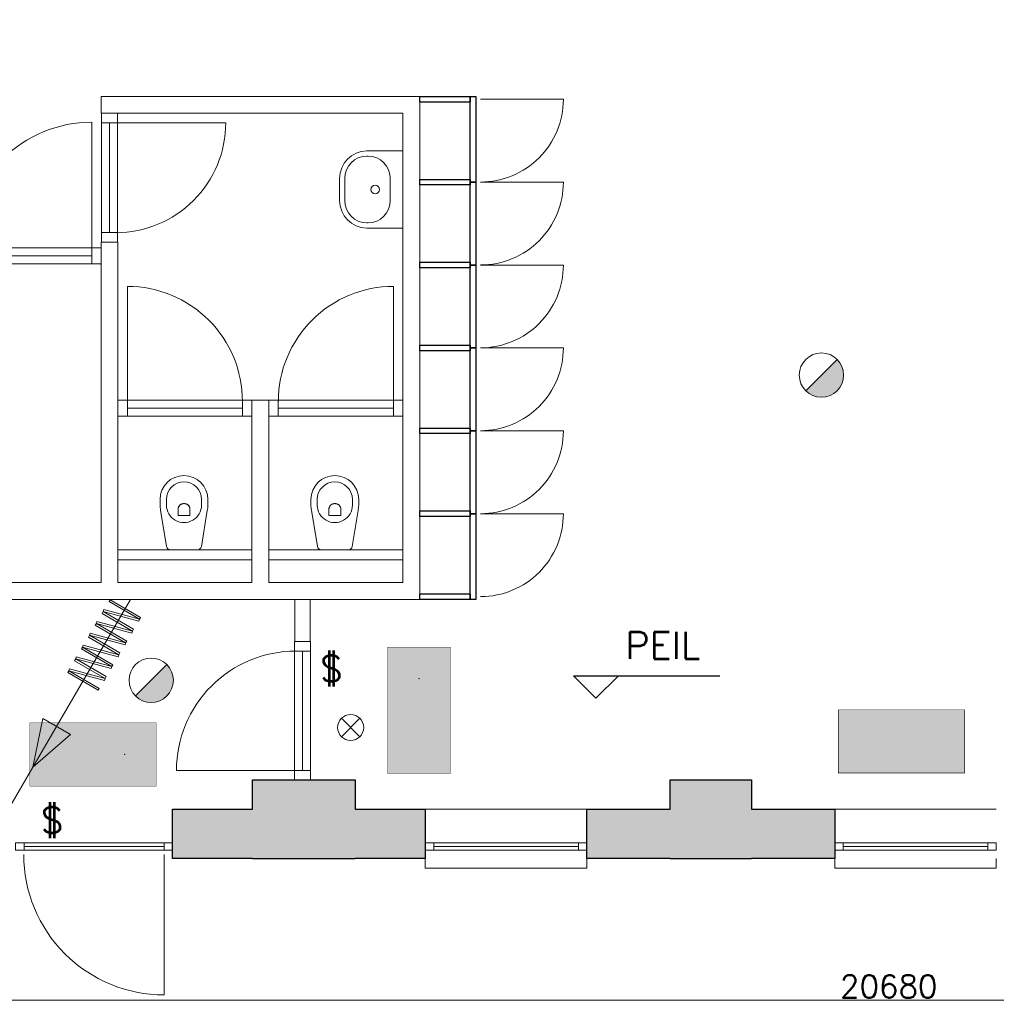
# Model space of a CAD drawing. Header units: millimetres. Extents: x -13022 to 1371524, y -38729 to 632593.
# Tile 32 of 256: x 642585 to 649541, y -37139 to -30126. Entities that reach past the tile are written whole.
import ezdxf

# ---------------------------------------------------------------- set-up
doc = ezdxf.new("R2010")
doc.units = ezdxf.units.MM
doc.header["$LTSCALE"] = 35
doc.set_wipeout_variables(frame=1)
doc.linetypes.add('DASHED', pattern=[200, 100, -100])
for name, color, linetype, lineweight in [('A OPMER', 10, 'Continuous', 50), ('Al65----_beveiliging-inst', 92, 'Continuous', 9), ('B6 TEKST', 7, 'Continuous', 25), ('B95 tekst', 7, 'Continuous', 25), ('brandveiligheid voorzieningen', 10, 'Continuous', 9)]:
    doc.layers.add(name, color=color, linetype=linetype, lineweight=lineweight)
for name, color, linetype in [('LAYER102', 1, 'Continuous'), ('LAYER111', 7, 'Continuous'), ('LAYER22', 7, 'Continuous'), ('LAYER28', 7, 'Continuous'), ('LAYER29', 7, 'Continuous'), ('LAYER30', 7, 'Continuous'), ('LAYER31', 7, 'Continuous'), ('LAYER32', 1, 'Continuous'), ('LAYER74', 7, 'Continuous')]:
    doc.layers.add(name, color=color, linetype=linetype)
doc.styles.add('Algemeen', font='simplex.shx', dxfattribs={"height": 2.5})
doc.styles.add('SIMPLEX', font='SIMPLEX.SHX', dxfattribs={"width": 0.75})
doc.styles.get("Standard").update_dxf_attribs({"font": 'simplex.shx'})
doc.dimstyles.new('~R----C~', dxfattribs={"dimtxt": 162, "dimasz": 180, "dimexe": 0.18, "dimexo": 0.0625, "dimgap": 16.2, "dimtad": 1, "dimdec": 0, "dimzin": 0, "dimdsep": 46, "dimtxsty": 'Standard', "dimcen": 0.09, "dimse1": 1, "dimse2": 1, "dimclrd": 7, "dimadec": 0, "dimazin": 0, "dimtfac": 1, "dimtdec": 4, "dimtmove": 0, "dimatfit": 3, "dimfxl": 1, "dimtolj": 1, "dimtzin": 0, "dimlwd": 13, "dimarcsym": 0})

# ---------------------------------------------------------------- blocks, each defined once
blk = doc.blocks.new('*D174')
at = {"layer": 'Defpoints', "color": 0, "linetype": 'Continuous', "transparency": 16777216}
for p in [(638434.7200916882, -36099.80354650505), (659114.7200916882, -36099.80354650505), (659114.7200916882, -37108.80354650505)]:
    blk.add_point(p, dxfattribs=at)
at = {"layer": 'LAYER102', "color": 7, "linetype": 'Continuous', "lineweight": 13, "transparency": 16777216}
blk.add_line((638614.7200916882, -37108.80354650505), (658934.7200916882, -37108.80354650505), dxfattribs=at)
at = {"layer": 'LAYER102', "color": 7, "linetype": 'Continuous', "transparency": 16777216}
for points in [[(638614.7200916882, -37078.80354650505), (638614.7200916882, -37138.80354650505), (638434.7200916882, -37108.80354650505)], [(658934.7200916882, -37078.80354650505), (658934.7200916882, -37138.80354650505), (659114.7200916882, -37108.80354650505)]]:
    blk.add_solid(points, dxfattribs=at)
at = {"layer": 'LAYER102', "color": 0, "linetype": 'Continuous', "lineweight": 0, "transparency": 16777216, "insert": (648774.7200916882, -37011.60354650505), "char_height": 162, "attachment_point": 5}
blk.add_mtext('\\A1;20680', dxfattribs=at)
blk = doc.blocks.new('Vluchtrichting rechtdoor of naar beneden')
at = {"layer": 'Al65----_beveiliging-inst', "linetype": 'Continuous', "true_color": 0xffffff}
h = blk.add_hatch(color=7, dxfattribs=at)
edge = h.paths.add_edge_path()
edge.add_arc((-2.144871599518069, 5.962014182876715), 0.7575082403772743, 92.12804183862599, 178.1854773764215)
edge.add_arc((-2.162808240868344, 5.987162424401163), 0.7391926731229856, 180.0901010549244, 191.5625830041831)
edge.add_line((-2.887000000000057, 5.838999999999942), (-4.652000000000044, 5.838999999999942))
edge.add_line((-4.652000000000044, 5.838999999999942), (-5.698000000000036, 4.786999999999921))
edge.add_line((-5.698000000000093, 4.787000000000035), (-5.285000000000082, 4.372000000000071))
edge.add_line((-5.285000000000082, 4.371999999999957), (-4.410000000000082, 5.252999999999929))
edge.add_line((-4.410000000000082, 5.252999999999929), (-3.544000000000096, 5.252999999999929))
edge.add_line((-3.544000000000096, 5.252999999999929), (-5.5270000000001, 3.346000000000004))
edge.add_line((-5.527000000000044, 3.346000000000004), (-6.694000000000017, 3.346000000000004))
edge.add_line((-6.69399999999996, 3.346000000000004), (-6.69399999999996, 2.613000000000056))
edge.add_line((-6.69399999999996, 2.613000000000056), (-4.495999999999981, 2.613000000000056))
edge.add_line((-4.496000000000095, 2.613000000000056), (-4.136000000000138, 2.974000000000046))
edge.add_line((-4.136000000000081, 2.973999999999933), (-3.19300000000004, 2.02599999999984))
edge.add_line((-3.192999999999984, 2.025999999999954), (-3.192999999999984, 0.8519999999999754))
edge.add_line((-3.192999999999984, 0.8519999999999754), (-2.463999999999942, 0.8519999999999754))
edge.add_line((-2.463999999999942, 0.8519999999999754), (-2.463999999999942, 2.329999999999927))
edge.add_line((-2.463999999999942, 2.329999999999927), (-3.620999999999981, 3.492999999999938))
edge.add_line((-3.621000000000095, 3.492999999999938), (-3.192000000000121, 3.923000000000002))
edge.add_line((-3.192000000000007, 3.923000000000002), (-2.427999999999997, 3.153999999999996))
edge.add_line((-2.428000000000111, 3.153999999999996), (-2.033000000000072, 3.551999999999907))
edge.add_line((-2.033000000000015, 3.551999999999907), (-2.797000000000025, 4.320999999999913))
edge.add_line((-2.797000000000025, 4.320999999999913), (-2.317000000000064, 4.802999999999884))
edge.add_line((-2.317000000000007, 4.802999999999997), (-2.317000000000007, 5.267000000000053))
edge.add_line((-2.317000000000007, 5.267000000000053), (-2.173000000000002, 5.253000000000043))
edge.add_arc((-2.201310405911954, 6.011200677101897), 0.7587290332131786, 272.1383699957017, 358.096608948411)
edge.add_arc((-2.20364048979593, 5.95847877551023), 0.7611382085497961, 2.072151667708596, 87.69286938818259)
for points in [[(3.807999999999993, 1.105999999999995), (6.432999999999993, 1.105999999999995), (6.432999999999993, 6.344000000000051), (3.807999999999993, 6.344000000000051)], [(1.180499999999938, 2.889000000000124), (1.180499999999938, 5.804000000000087), (0.5774999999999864, 5.804000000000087), (0.5774999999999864, 2.889000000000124), (-0.5710000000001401, 2.889000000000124), (0.8789999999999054, 1.421000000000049), (2.333999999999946, 2.889000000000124)]]:
    blk.add_hatch(color=7, dxfattribs=at).paths.add_polyline_path(points)
at = {"layer": 'Al65----_beveiliging-inst', "color": 7, "true_color": 0xffffff, "const_width": 0.05}
blk.add_lwpolyline([(-7.5, 0), (7.5, 0), (7.5, 7.5), (-7.5, 7.5)], close=True, dxfattribs=at)
at = {"layer": 'Al65----_beveiliging-inst', "color": 255}
blk.add_point((3.75, 3.749999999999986), dxfattribs=at)
at = {"layer": 'Al65----_beveiliging-inst', "color": 7, "true_color": 0xffffff}
blk.add_solid([(-7.5, 0), (7.5, 0), (-7.5, 7.5), (7.5, 7.5)], dxfattribs=at)
at = {"layer": 'Al65----_beveiliging-inst', "color": 92}
blk.add_solid([(-7.25, 0.25), (7.25, 0.25), (-7.25, 7.25), (7.25, 7.25)], dxfattribs=at)
blk = doc.blocks.new('Vluchtrichting linksaf')
at = {"layer": 'Al65----_beveiliging-inst', "linetype": 'Continuous', "true_color": 0xffffff}
for points in [[(-6.69399999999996, 1.10590000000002), (-4.06899999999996, 1.10590000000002), (-4.06899999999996, 6.343900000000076), (-6.69399999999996, 6.343900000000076)], [(-1.985000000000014, 3.44789999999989), (0.92999999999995, 3.44789999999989), (0.92999999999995, 4.050899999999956), (-1.985000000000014, 4.050899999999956), (-1.985000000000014, 5.199399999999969), (-3.452999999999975, 3.749399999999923), (-1.985000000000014, 2.294399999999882)]]:
    blk.add_hatch(color=7, dxfattribs=at).paths.add_polyline_path(points)
h = blk.add_hatch(color=7, dxfattribs=at)
edge = h.paths.add_edge_path()
edge.add_ellipse((1.884371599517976, 5.962014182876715), major_axis=(-0.5356392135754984, 0.5356392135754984), ratio=0.9999999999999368, start_angle=226.8145226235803, end_angle=312.87195816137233, ccw=False)
edge.add_ellipse((1.902308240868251, 5.987162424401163), major_axis=(0.5226881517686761, 0.5226881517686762), ratio=0.9999999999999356, start_angle=303.43741699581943, end_angle=314.9098989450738, ccw=False)
edge.add_line((2.626499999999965, 5.838999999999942), (4.391499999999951, 5.838999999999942))
edge.add_line((4.391499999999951, 5.838999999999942), (5.437499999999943, 4.787000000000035))
edge.add_line((5.4375, 4.787000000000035), (5.024499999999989, 4.371999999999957))
edge.add_line((5.024499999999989, 4.371999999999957), (4.149499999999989, 5.252999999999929))
edge.add_line((4.149499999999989, 5.252999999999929), (3.283500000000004, 5.252999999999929))
edge.add_line((3.283500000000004, 5.252999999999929), (5.266500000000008, 3.346000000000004))
edge.add_line((5.266499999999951, 3.346000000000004), (6.433499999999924, 3.346000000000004))
edge.add_line((6.433499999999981, 3.346000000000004), (6.433499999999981, 2.613000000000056))
edge.add_line((6.433499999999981, 2.613000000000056), (4.235500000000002, 2.613000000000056))
edge.add_line((4.235500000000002, 2.613000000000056), (3.875500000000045, 2.973999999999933))
edge.add_line((3.875499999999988, 2.973999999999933), (2.932499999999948, 2.025999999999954))
edge.add_line((2.932500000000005, 2.025999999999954), (2.932500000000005, 0.8519999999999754))
edge.add_line((2.932500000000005, 0.8519999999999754), (2.203499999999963, 0.8519999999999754))
edge.add_line((2.203499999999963, 0.8519999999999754), (2.203499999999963, 2.329999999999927))
edge.add_line((2.203499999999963, 2.329999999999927), (3.360500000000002, 3.492999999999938))
edge.add_line((3.360500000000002, 3.492999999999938), (2.931500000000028, 3.923000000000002))
edge.add_line((2.931500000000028, 3.923000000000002), (2.167500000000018, 3.153999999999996))
edge.add_line((2.167500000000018, 3.153999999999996), (1.77249999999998, 3.551999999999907))
edge.add_line((1.772499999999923, 3.551999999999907), (2.536499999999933, 4.320999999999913))
edge.add_line((2.536499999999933, 4.320999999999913), (2.056499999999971, 4.802999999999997))
edge.add_line((2.056500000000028, 4.802999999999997), (2.056500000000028, 5.267000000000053))
edge.add_line((2.056500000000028, 5.267000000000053), (1.912500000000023, 5.252999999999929))
edge.add_ellipse((1.940810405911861, 6.011200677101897), major_axis=(-0.536502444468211, 0.536502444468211), ratio=0.9999999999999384, start_angle=46.90339105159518, end_angle=132.861630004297, ccw=False)
edge.add_ellipse((1.943140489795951, 5.95847877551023), major_axis=(-0.5382059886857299, 0.5382059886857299), ratio=0.9999999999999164, start_angle=-42.69286938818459, end_angle=42.92784833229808, ccw=False)
at = {"layer": 'Al65----_beveiliging-inst', "color": 7, "true_color": 0xffffff, "const_width": 0.05}
blk.add_lwpolyline([(-7.5, 0), (7.5, 0), (7.5, 7.5), (-7.5, 7.5)], close=True, dxfattribs=at)
at = {"layer": 'Al65----_beveiliging-inst', "color": 7, "true_color": 0xffffff}
blk.add_solid([(-7.5, 0), (7.5, 0), (-7.5, 7.5), (7.5, 7.5)], dxfattribs=at)
at = {"layer": 'Al65----_beveiliging-inst', "color": 92}
blk.add_solid([(-7.25, 0.25), (7.25, 0.25), (-7.25, 7.25), (7.25, 7.25)], dxfattribs=at)
blk = doc.blocks.new('Panieksluiting')
at = {"layer": 'brandveiligheid voorzieningen', "lineweight": 0, "style": 'Algemeen'}
blk.add_text('$', height=3.094130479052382, dxfattribs=at).set_placement((158.4270897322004, -91.61071185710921))
blk = doc.blocks.new('Nevenindicator')
at = {"layer": 'Al65----_beveiliging-inst', "color": 92, "ltscale": 0.7}
for p, q in [((159.1855845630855, -81.93500571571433), (161.3709309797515, -79.74965929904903)), ((159.1855845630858, -79.7496592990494), (161.3709309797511, -81.93500571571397))]:
    blk.add_line(p, q, dxfattribs=at)
blk.add_circle((160.2782577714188, -80.84233250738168), 1.545273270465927, dxfattribs=at)
blk = doc.blocks.new('Brandmelder')
at = {"layer": 'brandveiligheid voorzieningen'}
blk.add_hatch(color=256, dxfattribs=at).paths.add_polyline_path([(76.61761215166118, -89.8017357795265, 0.198912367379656), (75.84758572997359, -87.94272754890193), (72.12956926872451, -91.66074401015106, 0.6681786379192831)])
blk.add_line((72.12956926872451, -91.66074401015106), (75.84758572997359, -87.94272754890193), dxfattribs=at)
blk.add_circle((73.98857749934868, -89.8017357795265), 2.629034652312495, dxfattribs=at)

msp = doc.modelspace()

# ---------------------------------------------------------------- hatches: boundary and pattern name
at = {"layer": 'LAYER111', "linetype": 'Continuous', "lineweight": 5}
for points in [[(644241.7200916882, -36099.80354650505), (644241.7200916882, -35539.80354650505), (644973.7200916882, -35539.80354650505), (644973.7200916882, -36099.80354650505)], [(647217.2200916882, -36099.80354650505), (647217.2200916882, -35539.80354650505), (647797.2200916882, -35539.80354650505), (647797.2200916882, -36099.80354650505)], [(643673.7200916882, -36099.80354650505), (643673.7200916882, -35749.80354650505), (644241.7200916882, -35749.80354650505), (644241.7200916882, -36099.80354650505)], [(644973.7200916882, -36099.80354650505), (644973.7200916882, -35749.80354650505), (645473.7200916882, -35749.80354650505), (645473.7200916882, -36099.80354650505)], [(646623.7200916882, -36099.80354650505), (646623.7200916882, -35749.80354650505), (647217.2200916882, -35749.80354650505), (647217.2200916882, -36099.80354650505)], [(647797.2200916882, -36099.80354650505), (647797.2200916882, -35749.80354650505), (648390.7200916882, -35749.80354650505), (648390.7200916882, -36099.80354650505)]]:
    msp.add_hatch(color=254, dxfattribs=at).paths.add_polyline_path(points, flags=0)

# ---------------------------------------------------------------- linework, layer by layer
at = {"layer": 'B95 tekst'}
for p, q in [((646528.6199731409, -34799.182581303), (647570.503706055, -34799.182581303)), ((646528.6199731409, -34799.182581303), (646688.6216607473, -34959.18426890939)), ((646848.6233483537, -34799.182581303), (646688.6216607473, -34959.18426890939))]:
    msp.add_line(p, q, dxfattribs=at)
at = {"layer": 'LAYER22', "color": 7, "linetype": 'Continuous', "lineweight": 18}
for points in [[(645473.7200916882, -35749.80354650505), (646623.6888416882, -35749.80354650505)], [(648390.7200916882, -35749.80354650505), (649540.6888416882, -35749.80354650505)], [(645473.7200916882, -36099.80354650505), (645473.7200916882, -36169.80354650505), (646623.6888416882, -36169.80354650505), (646623.6888416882, -36099.80354650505)], [(648390.7200916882, -36099.80354650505), (648390.7200916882, -36169.80354650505), (649540.6888416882, -36169.80354650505), (649540.6888416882, -36099.80354650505)]]:
    msp.add_lwpolyline(points, dxfattribs=at)
at = {"layer": 'LAYER22', "color": 7, "linetype": 'DASHED', "lineweight": 18}
for points in [[(645473.7200916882, -35749.80354650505), (646623.6888416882, -35749.80354650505)], [(648390.7200916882, -35749.80354650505), (649540.6888416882, -35749.80354650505)], [(645473.7200916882, -36099.80354650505), (645473.7200916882, -36169.80354650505), (646623.6888416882, -36169.80354650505), (646623.6888416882, -36099.80354650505)], [(648390.7200916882, -36099.80354650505), (648390.7200916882, -36169.80354650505), (649540.6888416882, -36169.80354650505), (649540.6888416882, -36099.80354650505)]]:
    msp.add_lwpolyline(points, dxfattribs=at)
at = {"layer": 'LAYER28', "color": 7, "linetype": 'Continuous', "lineweight": 25}
for points in [[(644241.7200916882, -35749.80354650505), (644241.7200916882, -35539.80354650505), (644973.7200916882, -35539.80354650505), (644973.7200916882, -35749.80354650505)], [(647217.2200916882, -35749.80354650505), (647217.2200916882, -35539.80354650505), (647797.2200916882, -35539.80354650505), (647797.2200916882, -35749.80354650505)], [(643673.7200916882, -35749.80354650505), (644241.7200916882, -35749.80354650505)], [(643673.7200916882, -36099.80354650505), (643673.7200916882, -35749.80354650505)], [(644973.7200916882, -35749.80354650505), (645473.7200916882, -35749.80354650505)], [(645473.7200916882, -35749.80354650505), (645473.7200916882, -36099.80354650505)], [(646623.7200916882, -35749.80354650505), (647217.2200916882, -35749.80354650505)], [(646623.7200916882, -36099.80354650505), (646623.7200916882, -35749.80354650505)], [(647797.2200916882, -35749.80354650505), (648390.7200916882, -35749.80354650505)], [(648390.7200916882, -35749.80354650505), (648390.7200916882, -36099.80354650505)], [(644241.7200916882, -36099.80354650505), (643673.7200916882, -36099.80354650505)], [(644241.7200916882, -36099.80354650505), (644973.7200916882, -36099.80354650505)], [(645473.7200916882, -36099.80354650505), (644973.7200916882, -36099.80354650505)], [(647217.2200916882, -36099.80354650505), (646623.7200916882, -36099.80354650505)], [(647217.2200916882, -36099.80354650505), (647797.2200916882, -36099.80354650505)], [(648390.7200916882, -36099.80354650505), (647797.2200916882, -36099.80354650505)]]:
    msp.add_lwpolyline(points, dxfattribs=at)
at = {"layer": 'LAYER29', "color": 7, "linetype": 'Continuous', "lineweight": 25}
for points in [[(645793.7200916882, -30672.80354650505), (645833.7200916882, -30672.80354650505), (645833.7200916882, -31283.14729650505), (645793.7200916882, -31283.14729650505)], [(645793.7200916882, -31283.14729650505), (645833.7200916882, -31283.14729650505), (645833.7200916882, -31873.47542150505), (645793.7200916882, -31873.47542150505)], [(645793.7200916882, -31873.47542150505), (645833.7200916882, -31873.47542150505), (645833.7200916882, -32463.80354650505), (645793.7200916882, -32463.80354650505)], [(645793.7200916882, -32463.80354650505), (645833.7200916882, -32463.80354650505), (645833.7200916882, -33054.14729650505), (645793.7200916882, -33054.14729650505)], [(645793.7200916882, -33054.14729650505), (645833.7200916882, -33054.14729650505), (645833.7200916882, -33644.47542150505), (645793.7200916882, -33644.47542150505)], [(645793.7200916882, -33644.47542150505), (645833.7200916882, -33644.47542150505), (645833.7200916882, -34254.80354650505), (645793.7200916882, -34254.80354650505)]]:
    msp.add_lwpolyline(points, close=True, dxfattribs=at)
at = {"layer": 'LAYER30', "color": 7, "linetype": 'Continuous', "lineweight": 18}
for points in [[(643167.7200916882, -31642.77229650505), (643167.7200916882, -30859.79573400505)], [(643224.7200916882, -31642.77229650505), (643224.7200916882, -30859.79573400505)], [(643281.7200916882, -31642.77229650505), (643281.7200916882, -30859.79573400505)], [(642197.7200916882, -31751.80354650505), (643097.7200916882, -31751.80354650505)], [(642197.7200916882, -31808.80354650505), (643097.7200916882, -31808.80354650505)], [(642197.7200916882, -31865.80354650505), (643097.7200916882, -31865.80354650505)], [(643351.7200916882, -32834.80354650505), (644172.2200916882, -32834.80354650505)], [(644426.2200916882, -32834.80354650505), (645246.7200916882, -32834.80354650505)], [(643351.7200916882, -32891.80354650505), (644172.2200916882, -32891.80354650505)], [(643351.7200916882, -32948.80354650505), (644172.2200916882, -32948.80354650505)], [(644426.2200916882, -32891.80354650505), (645246.7200916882, -32891.80354650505)], [(644426.2200916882, -32948.80354650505), (645246.7200916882, -32948.80354650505)], [(644542.6888416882, -34622.80354650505), (644542.6888416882, -35472.80354650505)], [(644599.6888416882, -34622.80354650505), (644599.6888416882, -35472.80354650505)], [(644656.6888416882, -34622.80354650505), (644656.6888416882, -35472.80354650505)], [(642615.7200916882, -35989.77424963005), (643613.7200916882, -35989.80940588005)], [(642615.7200916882, -36014.77424963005), (643613.7200916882, -36014.80940588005)], [(642615.7200916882, -36039.77424963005), (643613.7200916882, -36039.80940588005)], [(645533.7200916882, -35989.80354650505), (646563.6888416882, -35989.80354650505)], [(645533.7200916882, -36014.80354650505), (646563.6888416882, -36014.80354650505)], [(645533.7200916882, -36039.80354650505), (646563.6888416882, -36039.80354650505)], [(648450.7200916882, -35989.80354650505), (649480.6888416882, -35989.80354650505)], [(648450.7200916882, -36014.80354650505), (649480.6888416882, -36014.80354650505)], [(648450.7200916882, -36039.80354650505), (649480.6888416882, -36039.80354650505)]]:
    msp.add_lwpolyline(points, dxfattribs=at)
for points in [[(644656.6888416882, -35472.80354650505), (644656.6888416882, -35539.80354650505), (644542.6888416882, -35539.80354650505), (644542.6888416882, -35472.80354650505)], [(642555.7200916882, -35989.77229650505), (642615.7200916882, -35989.77424963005), (642615.7200916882, -36039.77424963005), (642555.7200916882, -36039.77229650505)], [(643613.7200916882, -35989.80940588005), (643673.7200916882, -35989.81135900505), (643673.7200916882, -36039.81135900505), (643613.7200916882, -36039.80940588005)], [(645473.7200916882, -36039.80354650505), (645533.7200916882, -36039.80354650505), (645533.7200916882, -35989.80354650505), (645473.7200916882, -35989.80354650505)], [(646563.6888416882, -36039.80354650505), (646623.6888416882, -36039.80354650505), (646623.6888416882, -35989.80354650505), (646563.6888416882, -35989.80354650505)], [(648390.7200916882, -36039.80354650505), (648450.7200916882, -36039.80354650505), (648450.7200916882, -35989.80354650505), (648390.7200916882, -35989.80354650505)], [(649480.6888416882, -36039.80354650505), (649540.6888416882, -36039.80354650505), (649540.6888416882, -35989.80354650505), (649480.6888416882, -35989.80354650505)]]:
    msp.add_lwpolyline(points, close=True, dxfattribs=at)
at = {"layer": 'LAYER31', "color": 7, "linetype": 'Continuous', "lineweight": 18}
for points in [[(645867.3138416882, -30692.80354650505), (646456.9388416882, -30692.80354650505, -0.4142136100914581), (645867.3138416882, -31282.42756994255)], [(643097.7200916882, -31757.42464025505), (643097.7200916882, -30856.03694494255, 0.4142136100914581), (642196.3138416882, -31757.42464025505)], [(643269.3450916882, -30859.80354650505), (644052.4700916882, -30859.80354650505, -0.4142136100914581), (643269.3450916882, -31642.92659338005)], [(645867.3138416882, -31283.14729650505), (646456.9388416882, -31283.14729650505, -0.4142136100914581), (645867.3138416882, -31872.77131994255)], [(645867.3138416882, -31873.47542150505), (646456.9388416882, -31873.47542150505, -0.4142136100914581), (645867.3138416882, -32463.09944494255)], [(643351.7200916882, -32845.08186681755), (643351.7200916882, -32025.40217931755, -0.4142136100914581), (644171.4075916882, -32845.08186681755)], [(645246.7200916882, -32845.08186681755), (645246.7200916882, -32025.40217931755, 0.4142136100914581), (644427.0325916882, -32845.08186681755)], [(645867.3138416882, -32463.80354650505), (646456.9388416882, -32463.80354650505, -0.4142136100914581), (645867.3138416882, -33053.42756994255)], [(645867.3138416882, -33054.85042150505), (646456.9388416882, -33054.85042150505, -0.4142136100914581), (645867.3138416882, -33644.47346838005)], [(645867.3138416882, -33645.17854650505), (646456.9388416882, -33645.17854650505, -0.4142136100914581), (645867.3138416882, -34234.80159338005)], [(644551.2200916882, -35472.80354650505), (643701.1263416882, -35472.80354650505, -0.4142136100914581), (644551.2200916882, -34622.71174963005)], [(643613.7200916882, -36071.80354650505), (643613.6888416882, -37071.80354650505, -0.4142136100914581), (642613.7200916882, -36071.77229650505)]]:
    msp.add_lwpolyline(points, format="xyb", dxfattribs=at)
at = {"layer": 'LAYER32', "color": 7, "linetype": 'Continuous', "lineweight": 13}
msp.add_lwpolyline([(642679.5013416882, -35450.78792150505), (642749.9388416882, -35102.33479650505), (642947.4388416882, -35217.13167150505)], close=True, dxfattribs=at)
at = {"layer": 'LAYER32', "color": 7, "linetype": 'DASHED', "lineweight": 13}
msp.add_lwpolyline([(642679.5013416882, -35450.78792150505), (642505.7200916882, -35749.80354650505)], dxfattribs=at)

# ---------------------------------------------------------------- block references
at = {"layer": 'A OPMER', "ltscale": 0.1, "xscale": 60, "yscale": 60, "zscale": 60, "rotation": 90}
msp.add_blockref('Vluchtrichting rechtdoor of naar beneden', (645653.6986410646, -35044.2891570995), dxfattribs=at)
at = {"layer": 'A OPMER', "ltscale": 0.1, "xscale": 60, "yscale": 60, "zscale": 60}
for name, p in [('Vluchtrichting linksaf', (648865.4763172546, -35491.28180914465)), ('Vluchtrichting rechtdoor of naar beneden', (643107.3608616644, -35584.45774881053))]:
    msp.add_blockref(name, p, dxfattribs=at)
at = {"layer": 'Al65----_beveiliging-inst', "xscale": 60, "yscale": 60, "zscale": 60}
for name, p in [('Brandmelder', (643855.647635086, -27268.8542293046)), ('Panieksluiting', (635219.1291739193, -29343.95827058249)), ('Brandmelder', (639081.9844731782, -29442.98358092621)), ('Nevenindicator', (635325.4400798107, -30316.91975327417)), ('Panieksluiting', (633229.464549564, -30423.1964315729))]:
    msp.add_blockref(name, p, dxfattribs=at)

# ---------------------------------------------------------------- texts
at = {"layer": 'B6 TEKST', "style": 'SIMPLEX'}
msp.add_text('PEIL', height=192, dxfattribs=at).set_placement((646898.0169347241, -34678.1993219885))

# ---------------------------------------------------------------- dimensions: what is measured, and where the dimension line sits
at = {"layer": 'LAYER102', "color": 7, "linetype": 'Continuous', "lineweight": 0}
dim = msp.add_linear_dim(base=(659114.7200916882, -37108.80354650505), p1=(638434.7200916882, -36099.80354650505), p2=(659114.7200916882, -36099.80354650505), dimstyle='~R----C~', dxfattribs=at)
dim.commit()
dim.dimension.update_dxf_attribs({"geometry": '*D174', "text_midpoint": (648774.7200916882, -37011.60354650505)})

# ---------------------------------------------------------------- wipeouts: each hides what was drawn before it
at = {"linetype": 'Continuous', "lineweight": 0}
for points in [[(643164.7200916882, -30672.80354650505), (643284.7200916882, -30792.80354650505), (643284.7200916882, -30792.79573400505), (643164.7200916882, -30792.79573400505)], [(643164.7200916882, -31868.80354650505), (643164.7200916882, -31808.80354650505), (643164.7200916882, -31748.80354650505), (643164.7200916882, -31748.80354650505), (643224.7200916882, -31808.80354650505)], [(644299.2200916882, -34254.80354650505), (644299.2200916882, -34194.80354650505), (644359.2200916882, -34134.80354650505), (645313.7200916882, -34134.80354650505), (645373.7200916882, -34194.80354650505), (645433.7200916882, -34254.80354650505)]]:
    msp.add_wipeout(points, dxfattribs=at).dxf.layer = 'LAYER111'

# ---------------------------------------------------------------- next in the draw order: linework, layer by layer
at = {"layer": 'LAYER22', "color": 7, "linetype": 'Continuous', "lineweight": 18}
for points in [[(643164.7200916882, -30792.79573400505), (643164.7200916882, -30672.80354650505)], [(643284.7200916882, -30792.79573400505), (643164.7200916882, -30792.79573400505)], [(643164.7200916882, -31868.80354650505), (643164.7200916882, -31808.80354650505), (643164.7200916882, -31748.80354650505)], [(644359.2200916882, -34134.80354650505), (645313.7200916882, -34134.80354650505)], [(645433.7200916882, -34254.80354650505), (644299.2200916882, -34254.80354650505)]]:
    msp.add_lwpolyline(points, dxfattribs=at)
at = {"layer": 'LAYER22', "color": 7, "linetype": 'Continuous', "lineweight": 0}
for p in [(643284.7200916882, -30792.80354650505), (643164.7200916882, -31748.80354650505), (643164.7200916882, -31868.80354650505)]:
    msp.add_point(p, dxfattribs=at)

# ---------------------------------------------------------------- next in the draw order: wipeouts: each hides what was drawn before it
at = {"linetype": 'Continuous', "lineweight": 0}
for points in [[(645433.7200916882, -34254.80354650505), (645313.7200916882, -34134.80354650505), (645313.7200916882, -30792.80354650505), (645433.7200916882, -30672.80354650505)], [(643224.7200916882, -34254.80354650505), (643224.7200916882, -34194.80354650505), (643284.7200916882, -34134.80354650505), (644239.2200916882, -34134.80354650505), (644299.2200916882, -34194.80354650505), (644299.2200916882, -34254.80354650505)], [(644544.6888416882, -34254.80354650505), (644654.6888416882, -34254.80354650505), (644654.6888416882, -34555.80354650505), (644544.6888416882, -34555.80354650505)]]:
    msp.add_wipeout(points, dxfattribs=at).dxf.layer = 'LAYER111'

# ---------------------------------------------------------------- next in the draw order: linework, layer by layer
at = {"layer": 'LAYER22', "color": 7, "linetype": 'Continuous', "lineweight": 18}
for points in [[(645433.7200916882, -30672.80354650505), (645433.7200916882, -34254.80354650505)], [(645313.7200916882, -34134.80354650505), (645313.7200916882, -30792.80354650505)], [(643284.7200916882, -34134.80354650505), (644239.2200916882, -34134.80354650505)], [(644299.2200916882, -34254.80354650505), (643224.7200916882, -34254.80354650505)]]:
    msp.add_lwpolyline(points, dxfattribs=at)
at = {"layer": 'LAYER22', "color": 7, "linetype": 'DASHED', "lineweight": 18}
msp.add_lwpolyline([(645433.7200916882, -34254.80354650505), (644299.2200916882, -34254.80354650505)], dxfattribs=at)
at = {"layer": 'LAYER22', "color": 7, "linetype": 'Continuous', "lineweight": 18}
msp.add_lwpolyline([(644544.6888416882, -34254.80354650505), (644654.6888416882, -34254.80354650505), (644654.6888416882, -34555.80354650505), (644544.6888416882, -34555.80354650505)], close=True, dxfattribs=at)
at = {"layer": 'LAYER22', "color": 7, "linetype": 'DASHED', "lineweight": 18}
msp.add_lwpolyline([(644544.6888416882, -34254.80354650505), (644654.6888416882, -34254.80354650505), (644654.6888416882, -34555.80354650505), (644544.6888416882, -34555.80354650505)], close=True, dxfattribs=at)
at = {"layer": 'LAYER29', "color": 7, "linetype": 'Continuous', "lineweight": 25}
for points in [[(645433.7200916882, -31263.13167150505), (645793.7200916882, -31263.13167150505), (645793.7200916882, -31303.14729650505), (645433.7200916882, -31303.14729650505)], [(645433.7200916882, -31853.47542150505), (645793.7200916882, -31853.47542150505), (645793.7200916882, -31893.47542150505), (645433.7200916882, -31893.47542150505)], [(645433.7200916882, -32443.80354650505), (645793.7200916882, -32443.80354650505), (645793.7200916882, -32483.80354650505), (645433.7200916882, -32483.80354650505)], [(645433.7200916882, -33034.13167150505), (645793.7200916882, -33034.13167150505), (645793.7200916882, -33074.14729650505), (645433.7200916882, -33074.14729650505)], [(645433.7200916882, -33624.45979650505), (645793.7200916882, -33624.45979650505), (645793.7200916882, -33664.47542150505), (645433.7200916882, -33664.47542150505)], [(645433.7200916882, -34214.80354650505), (645793.7200916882, -34214.80354650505), (645793.7200916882, -34254.80354650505), (645433.7200916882, -34254.80354650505)]]:
    msp.add_lwpolyline(points, close=True, dxfattribs=at)
at = {"layer": 'LAYER30', "color": 7, "linetype": 'Continuous', "lineweight": 18}
for points in [[(645246.7200916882, -32834.80354650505), (645313.7200916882, -32834.80354650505), (645313.7200916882, -32948.80354650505), (645246.7200916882, -32948.80354650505)], [(644656.6888416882, -34555.80354650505), (644656.6888416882, -34622.80354650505), (644542.6888416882, -34622.80354650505), (644542.6888416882, -34555.80354650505)]]:
    msp.add_lwpolyline(points, close=True, dxfattribs=at)

# ---------------------------------------------------------------- next in the draw order: wipeouts: each hides what was drawn before it
at = {"linetype": 'Continuous', "lineweight": 0}
for points in [[(645433.7200916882, -30672.80354650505), (645313.7200916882, -30792.80354650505), (643284.7200916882, -30792.80354650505), (643164.7200916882, -30672.80354650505)], [(645313.7200916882, -31335.14729650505), (645313.7200916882, -31610.14729650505), (645057.2200916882, -31610.14729650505), (645031.7513416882, -31608.24006994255), (645006.7357166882, -31603.02424963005), (644982.6263416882, -31594.58967931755), (644959.8138416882, -31583.07991369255), (644938.7044666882, -31568.69221838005), (644919.6575916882, -31551.67268713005), (644902.9857166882, -31532.31233556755), (644889.0013416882, -31510.94319494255), (644877.9075916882, -31487.92854650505), (644869.9232166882, -31463.66487463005), (644865.1575916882, -31438.56526525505), (644863.7200916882, -31413.06038244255), (644863.7200916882, -31257.23030431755), (644865.1575916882, -31231.72444494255), (644869.9075916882, -31206.62483556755), (644877.9075916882, -31182.36018713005), (644889.0013416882, -31159.34553869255), (644902.9857166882, -31137.97542150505), (644919.6575916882, -31118.61506994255), (644938.7044666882, -31101.59553869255), (644959.8138416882, -31087.20784338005), (644982.6263416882, -31075.69905431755), (645006.7357166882, -31067.26448400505), (645031.7513416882, -31062.04964025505), (645057.2200916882, -31060.14241369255), (645313.7200916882, -31060.14729650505)], [(644359.2200916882, -34134.80354650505), (644299.2200916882, -34194.80354650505), (644239.2200916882, -34134.80354650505), (644239.2200916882, -32834.80354650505), (644299.2200916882, -32834.80354650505), (644359.2200916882, -32834.80354650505)], [(640844.7200916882, -34254.80354650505), (640844.7200916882, -34194.80354650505), (640904.7200916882, -34134.80354650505), (643164.7200916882, -34134.80354650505), (643224.7200916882, -34194.80354650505), (643224.7200916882, -34254.80354650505)]]:
    msp.add_wipeout(points, dxfattribs=at).dxf.layer = 'LAYER111'

# ---------------------------------------------------------------- next in the draw order: linework, layer by layer
at = {"layer": 'LAYER22', "color": 7, "linetype": 'Continuous', "lineweight": 18}
for points in [[(643164.7200916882, -30672.80354650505), (645433.7200916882, -30672.80354650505)], [(645313.7200916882, -30792.80354650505), (643284.7200916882, -30792.80354650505)], [(644239.2200916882, -34134.80354650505), (644239.2200916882, -32834.80354650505)], [(644239.2200916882, -32834.80354650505), (644299.2200916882, -32834.80354650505), (644359.2200916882, -32834.80354650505)], [(644359.2200916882, -32834.80354650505), (644359.2200916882, -34134.80354650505)], [(640904.7200916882, -34134.80354650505), (643164.7200916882, -34134.80354650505)], [(643224.7200916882, -34254.80354650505), (640844.7200916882, -34254.80354650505)]]:
    msp.add_lwpolyline(points, dxfattribs=at)
at = {"layer": 'LAYER22', "color": 7, "linetype": 'DASHED', "lineweight": 18}
for points in [[(643164.7200916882, -30792.79573400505), (643164.7200916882, -30672.80354650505)], [(643164.7200916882, -30672.80354650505), (645433.7200916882, -30672.80354650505)], [(645433.7200916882, -30672.80354650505), (645433.7200916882, -34254.80354650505)], [(643284.7200916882, -30792.79573400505), (643164.7200916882, -30792.79573400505)], [(645313.7200916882, -30792.80354650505), (643284.7200916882, -30792.80354650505)], [(644239.2200916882, -32834.80354650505), (644299.2200916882, -32834.80354650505), (644359.2200916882, -32834.80354650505)], [(644359.2200916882, -34134.80354650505), (645313.7200916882, -34134.80354650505)], [(643224.7200916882, -34254.80354650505), (640844.7200916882, -34254.80354650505)], [(644299.2200916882, -34254.80354650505), (643224.7200916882, -34254.80354650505)]]:
    msp.add_lwpolyline(points, dxfattribs=at)
at = {"layer": 'LAYER22', "color": 7, "linetype": 'Continuous', "lineweight": 0}
msp.add_point((643284.7200916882, -30792.80354650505), dxfattribs=at)
at = {"layer": 'LAYER29', "color": 7, "linetype": 'Continuous', "lineweight": 25}
msp.add_lwpolyline([(645433.7200916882, -30672.80354650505), (645793.7200916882, -30672.80354650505), (645793.7200916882, -30712.80354650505), (645433.7200916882, -30712.80354650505)], close=True, dxfattribs=at)
at = {"layer": 'LAYER30', "color": 7, "linetype": 'Continuous', "lineweight": 18}
for points in [[(643167.7200916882, -30859.79573400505), (643167.7200916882, -30792.79573400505), (643281.7200916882, -30792.79573400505), (643281.7200916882, -30859.79573400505)], [(644172.2200916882, -32834.80354650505), (644239.2200916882, -32834.80354650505), (644239.2200916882, -32948.80354650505), (644172.2200916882, -32948.80354650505)], [(644359.2200916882, -32834.80354650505), (644426.2200916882, -32834.80354650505), (644426.2200916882, -32948.80354650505), (644359.2200916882, -32948.80354650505)]]:
    msp.add_lwpolyline(points, close=True, dxfattribs=at)
at = {"layer": 'LAYER32', "color": 7, "linetype": 'Continuous', "lineweight": 13}
msp.add_lwpolyline([(642679.5013416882, -35450.78792150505), (643374.7200916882, -34254.80354650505)], dxfattribs=at)
msp.add_lwpolyline([(643228.7825916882, -34257.08479650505), (643444.9075916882, -34382.72542150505), (643437.3763416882, -34395.69417150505), (643433.4388416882, -34410.16292150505), (643179.7825916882, -34341.39729650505), (643395.9075916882, -34467.03792150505), (643388.3450916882, -34479.99104650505), (643384.4388416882, -34494.47542150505), (643130.7825916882, -34425.70979650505), (643346.9075916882, -34551.33479650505), (643339.3450916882, -34564.30354650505), (643335.4388416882, -34578.78792150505), (643081.7513416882, -34510.02229650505), (643297.9075916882, -34635.64729650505), (643290.3450916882, -34648.61604650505), (643286.4075916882, -34663.08479650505), (643032.7513416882, -34594.31917150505), (643248.8763416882, -34719.95979650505), (643241.3450916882, -34732.92854650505), (643237.4075916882, -34747.39729650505), (642983.7513416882, -34678.63167150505), (643199.8763416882, -34804.27229650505), (643192.3450916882, -34817.24104650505), (643188.4075916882, -34831.70979650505), (642934.7513416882, -34762.94417150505), (643150.8763416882, -34888.58479650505), (643143.3450916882, -34901.55354650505), (642927.1888416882, -34775.91292150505), (642934.7513416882, -34762.94417150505), (642938.6575916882, -34748.47542150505), (643192.3450916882, -34817.24104650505), (642976.1888416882, -34691.60042150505), (642983.7513416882, -34678.63167150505), (642987.6888416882, -34664.16292150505), (643241.3450916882, -34732.92854650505), (643025.2200916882, -34607.30354650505), (643032.7513416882, -34594.31917150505), (643036.6888416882, -34579.85042150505), (643290.3450916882, -34648.61604650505), (643074.2200916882, -34522.99104650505), (643081.7513416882, -34510.02229650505), (643085.6888416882, -34495.55354650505), (643339.3450916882, -34564.30354650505), (643123.2200916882, -34438.67854650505), (643130.7825916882, -34425.70979650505), (643134.6888416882, -34411.24104650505), (643388.3450916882, -34479.99104650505), (643172.2200916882, -34354.36604650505), (643179.7825916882, -34341.39729650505), (643183.6888416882, -34326.92854650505), (643437.3763416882, -34395.69417150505), (643221.2200916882, -34270.05354650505)], close=True, dxfattribs=at)
at = {"layer": 'LAYER74', "color": 7, "linetype": 'Continuous', "lineweight": 13}
for points in [[(645313.7200916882, -31335.14729650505), (645313.7200916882, -31610.14729650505), (645057.2200916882, -31610.14729650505, -0.4141642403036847), (644863.7200916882, -31413.06428869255), (644863.7200916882, -31257.23030431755, -0.41416427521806), (645057.2200916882, -31060.14729650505), (645313.7200916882, -31060.14729650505)], [(645066.2200916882, -31096.81428869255, -0.41416427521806), (645223.7200916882, -31257.23030431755), (645223.7200916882, -31413.06428869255, -0.4141642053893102), (645066.2200916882, -31573.48030431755), (645057.2200916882, -31573.48030431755, -0.4141642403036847), (644899.7200916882, -31413.06428869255), (644899.7200916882, -31257.23030431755, -0.41416427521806), (645057.2200916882, -31096.81428869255)], [(645115.7200916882, -31366.31428869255, -0.9818182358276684), (645115.7200916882, -31303.98030431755, -0.981818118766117), (645115.7200916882, -31366.31428869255)]]:
    msp.add_lwpolyline(points, format="xyb", close=True, dxfattribs=at)

# ---------------------------------------------------------------- next in the draw order: texts
at = {"layer": 'LAYER102', "color": 7, "linetype": 'Continuous', "lineweight": 0, "char_height": 162, "attachment_point": 7, "line_spacing_factor": 1.333333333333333}
for s, insert in [('\\pi-984.13;{\\fArial|b1|i0|c0|p34;\\H1.2346x;educatieruimte\\fArial|b0|i0|c0|p34;\\H0.81x;\\P\\pi-1021;bijeenkomstfunctie +\\P\\pi-802.95;onderwijsfunctie\\P\\pi-398.21;96,2 m2}', (801656.2020156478, -31469.79016524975)), ('\\pi-556.84;{\\fArial|b1|i0|c0|p34;\\H1.2346x;museum\\fArial|b0|i0|c0|p34;\\H0.81x;\\P\\pi-925.11;bijeenkomstfunctie \\P\\pi-398.21;97,7 m2}', (730820.3165089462, -31624.97648972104))]:
    msp.add_mtext(s, dxfattribs=dict(at, insert=insert))

# ---------------------------------------------------------------- next in the draw order: wipeouts: each hides what was drawn before it
at = {"linetype": 'Continuous', "lineweight": 0}
for points in [[(643164.7200916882, -31868.80354650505), (643224.7200916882, -31808.80354650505), (643284.7200916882, -31808.80354650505), (643284.7200916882, -34134.80354650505), (643224.7200916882, -34194.80354650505), (643164.7200916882, -34134.80354650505)], [(644359.2200916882, -33972.80354650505), (644359.2200916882, -33902.80354650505), (645313.7200916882, -33902.80354650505), (645313.7200916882, -33972.80354650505)]]:
    msp.add_wipeout(points, dxfattribs=at).dxf.layer = 'LAYER111'

# ---------------------------------------------------------------- next in the draw order: linework, layer by layer
at = {"layer": 'LAYER22', "color": 7, "linetype": 'DASHED', "lineweight": 18}
for points in [[(645313.7200916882, -34134.80354650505), (645313.7200916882, -30792.80354650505)], [(643164.7200916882, -34134.80354650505), (643164.7200916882, -31868.80354650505)], [(644359.2200916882, -32834.80354650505), (644359.2200916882, -34134.80354650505)], [(640904.7200916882, -34134.80354650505), (643164.7200916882, -34134.80354650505)], [(643284.7200916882, -34134.80354650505), (644239.2200916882, -34134.80354650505)]]:
    msp.add_lwpolyline(points, dxfattribs=at)
at = {"layer": 'LAYER22', "color": 7, "linetype": 'Continuous', "lineweight": 18}
for points in [[(643284.7200916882, -31808.80354650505), (643284.7200916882, -34134.80354650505)], [(643164.7200916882, -34134.80354650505), (643164.7200916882, -31868.80354650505)]]:
    msp.add_lwpolyline(points, dxfattribs=at)
msp.add_lwpolyline([(644359.2200916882, -33972.80354650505), (644359.2200916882, -33902.80354650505), (645313.7200916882, -33902.80354650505), (645313.7200916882, -33972.80354650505)], close=True, dxfattribs=at)
at = {"layer": 'LAYER22', "color": 7, "linetype": 'Continuous', "lineweight": 0}
msp.add_point((643164.7200916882, -31868.80354650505), dxfattribs=at)
at = {"layer": 'LAYER30', "color": 7, "linetype": 'Continuous', "lineweight": 18}
msp.add_lwpolyline([(643284.7200916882, -32834.80354650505), (643351.7200916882, -32834.80354650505), (643351.7200916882, -32948.80354650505), (643284.7200916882, -32948.80354650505)], close=True, dxfattribs=at)

# ---------------------------------------------------------------- next in the draw order: wipeouts: each hides what was drawn before it
at = {"linetype": 'Continuous', "lineweight": 0}
for points in [[(643164.7200916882, -31709.77229650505), (643224.7200916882, -31709.77229650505), (643284.7200916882, -31709.77229650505), (643284.7200916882, -31808.80354650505), (643224.7200916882, -31808.80354650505), (643164.7200916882, -31748.80354650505)], [(644829.1888416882, -33902.80354650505), (644734.7200916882, -33902.80354650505), (644724.3607166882, -33900.95979650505), (644715.2825916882, -33895.65510900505), (644708.5950916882, -33887.54182775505), (644705.1107166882, -33877.61604650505), (644663.0013416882, -33618.49104650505), (644660.1575916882, -33600.74885900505), (644659.2200916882, -33582.80745275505), (644659.1888416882, -33542.80354650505), (644660.7669666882, -33519.65510900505), (644665.4857166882, -33496.93831213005), (644673.2669666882, -33475.07503088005), (644683.9388416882, -33454.47346838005), (644697.3138416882, -33435.51839025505), (644713.1575916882, -33418.56135900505), (644731.1575916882, -33403.91878088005), (644750.9700916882, -33391.86311681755), (644772.2669666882, -33382.61897619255), (644794.5950916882, -33376.35921056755), (644817.5950916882, -33373.20003088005), (644840.7825916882, -33373.20003088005), (644863.7825916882, -33376.35921056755), (644886.1107166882, -33382.61897619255), (644907.4075916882, -33391.86311681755), (644927.2200916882, -33403.91878088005), (644945.2200916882, -33418.56135900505), (644961.0638416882, -33435.51839025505), (644974.4388416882, -33454.47346838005), (644985.1107166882, -33475.07503088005), (644992.8919666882, -33496.93831213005), (644997.6107166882, -33519.65510900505), (644999.1888416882, -33542.80354650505), (644999.1888416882, -33582.80354650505), (644998.0482166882, -33602.40510900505), (644994.6732166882, -33621.74495275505), (644953.2825916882, -33877.59651525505), (644949.7982166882, -33887.53206213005), (644943.1107166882, -33895.65510900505), (644934.0169666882, -33900.96760900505), (644923.6575916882, -33902.81331213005)], [(643284.7200916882, -33972.80354650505), (643284.7200916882, -33902.80354650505), (644239.2200916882, -33902.80354650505), (644239.2200916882, -33972.80354650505)]]:
    msp.add_wipeout(points, dxfattribs=at).dxf.layer = 'LAYER111'

# ---------------------------------------------------------------- next in the draw order: linework, layer by layer
at = {"layer": 'LAYER22', "color": 7, "linetype": 'Continuous', "lineweight": 18}
for points in [[(643164.7200916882, -31748.80354650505), (643164.7200916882, -31709.77229650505)], [(643164.7200916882, -31709.77229650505), (643224.7200916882, -31709.77229650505), (643284.7200916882, -31709.77229650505)], [(643284.7200916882, -31709.77229650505), (643284.7200916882, -31808.80354650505)]]:
    msp.add_lwpolyline(points, dxfattribs=at)
at = {"layer": 'LAYER22', "color": 7, "linetype": 'DASHED', "lineweight": 18}
for points in [[(643164.7200916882, -31748.80354650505), (643164.7200916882, -31709.77229650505)], [(643164.7200916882, -31709.77229650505), (643224.7200916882, -31709.77229650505), (643284.7200916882, -31709.77229650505)], [(643164.7200916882, -31868.80354650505), (643164.7200916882, -31808.80354650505), (643164.7200916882, -31748.80354650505)], [(643284.7200916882, -31709.77229650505), (643284.7200916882, -31808.80354650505)], [(643284.7200916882, -31808.80354650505), (643284.7200916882, -34134.80354650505)], [(644239.2200916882, -34134.80354650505), (644239.2200916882, -32834.80354650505)]]:
    msp.add_lwpolyline(points, dxfattribs=at)
at = {"layer": 'LAYER22', "color": 7, "linetype": 'Continuous', "lineweight": 18}
msp.add_lwpolyline([(643284.7200916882, -33972.80354650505), (643284.7200916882, -33902.80354650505), (644239.2200916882, -33902.80354650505), (644239.2200916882, -33972.80354650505)], close=True, dxfattribs=at)
at = {"layer": 'LAYER22', "color": 7, "linetype": 'DASHED', "lineweight": 18}
msp.add_lwpolyline([(644359.2200916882, -33972.80354650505), (644359.2200916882, -33902.80354650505), (645313.7200916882, -33902.80354650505), (645313.7200916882, -33972.80354650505)], close=True, dxfattribs=at)
at = {"layer": 'LAYER22', "color": 7, "linetype": 'Continuous', "lineweight": 0}
msp.add_point((643164.7200916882, -31748.80354650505), dxfattribs=at)
at = {"layer": 'LAYER30', "color": 7, "linetype": 'Continuous', "lineweight": 18}
for points in [[(643167.7200916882, -31709.77229650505), (643167.7200916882, -31642.77229650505), (643281.7200916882, -31642.77229650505), (643281.7200916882, -31709.77229650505)], [(643097.7200916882, -31751.80354650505), (643164.7200916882, -31751.80354650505), (643164.7200916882, -31865.80354650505), (643097.7200916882, -31865.80354650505)]]:
    msp.add_lwpolyline(points, close=True, dxfattribs=at)
at = {"layer": 'LAYER74', "color": 7, "linetype": 'Continuous', "lineweight": 13}
for points in [[(644829.1888416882, -33902.80354650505), (644734.7200916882, -33902.80354650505, -0.3677696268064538), (644705.0950916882, -33877.61604650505), (644663.0013416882, -33618.49104650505, -0.0529274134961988), (644659.1888416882, -33582.80159338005), (644659.1888416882, -33542.80354650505, -0.9999999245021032), (644999.1888416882, -33542.80354650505), (644999.1888416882, -33582.80354650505, -0.0578427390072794), (644994.6888416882, -33621.74495275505), (644953.2825916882, -33877.59651525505, -0.3679694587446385), (644923.6575916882, -33902.80354650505)], [(644954.1888416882, -33582.80354650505, -1.000000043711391), (644704.1888416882, -33582.80354650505), (644704.1888416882, -33542.80354650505, -0.9999999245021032), (644954.1888416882, -33542.80354650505)], [(644872.1575916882, -33657.80354650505), (644787.1575916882, -33657.80354650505), (644787.1575916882, -33612.80354650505, -0.4142135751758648), (644827.1575916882, -33572.80354650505), (644832.1575916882, -33572.80354650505, -0.4142136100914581), (644872.1575916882, -33612.80354650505)]]:
    msp.add_lwpolyline(points, format="xyb", close=True, dxfattribs=at)
at = {"layer": 'LAYER74', "color": 7, "linetype": 'DASHED', "lineweight": 13}
msp.add_lwpolyline([(644872.1575916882, -33657.80354650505), (644787.1575916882, -33657.80354650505), (644787.1575916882, -33612.80354650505, -0.4142135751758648), (644827.1575916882, -33572.80354650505), (644832.1575916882, -33572.80354650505, -0.4142136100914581), (644872.1575916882, -33612.80354650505)], format="xyb", close=True, dxfattribs=at)

# ---------------------------------------------------------------- next in the draw order: texts
at = {"layer": 'LAYER102', "color": 7, "linetype": 'Continuous', "lineweight": 0, "insert": (717440.6946946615, -32663.38400917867), "char_height": 162, "attachment_point": 7, "line_spacing_factor": 1.333333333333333}
msp.add_mtext('\\pi-556.84;{\\fArial|b1|i0|c0|p34;\\H1.2346x;museum\\fArial|b0|i0|c0|p34;\\H0.81x;\\P\\pi-925.11;bijeenkomstfunctie \\P\\pi-397.55;74,1 m2}', dxfattribs=at)

# ---------------------------------------------------------------- next in the draw order: wipeouts: each hides what was drawn before it
at = {"linetype": 'Continuous', "lineweight": 0}
msp.add_wipeout([(643754.7200916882, -33902.80354650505), (643660.2513416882, -33902.80354650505), (643649.8919666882, -33900.95979650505), (643640.8138416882, -33895.65510900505), (643634.1263416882, -33887.54182775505), (643630.6419666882, -33877.61604650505), (643588.5325916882, -33618.49104650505), (643585.6888416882, -33600.74885900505), (643584.7513416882, -33582.80745275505), (643584.7200916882, -33542.80354650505), (643586.2982166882, -33519.65510900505), (643591.0169666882, -33496.93831213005), (643598.7982166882, -33475.07503088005), (643609.4700916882, -33454.47346838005), (643622.8450916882, -33435.51839025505), (643638.6888416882, -33418.56135900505), (643656.6888416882, -33403.91878088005), (643676.5013416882, -33391.86311681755), (643697.7982166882, -33382.61897619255), (643720.1263416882, -33376.35921056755), (643743.1263416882, -33373.20003088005), (643766.3138416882, -33373.20003088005), (643789.3138416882, -33376.35921056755), (643811.6419666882, -33382.61897619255), (643832.9388416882, -33391.86311681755), (643852.7513416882, -33403.91878088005), (643870.7513416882, -33418.56135900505), (643886.5950916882, -33435.51839025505), (643899.9700916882, -33454.47346838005), (643910.6419666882, -33475.07503088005), (643918.4232166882, -33496.93831213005), (643923.1419666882, -33519.65510900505), (643924.7200916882, -33542.80354650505), (643924.7200916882, -33582.80354650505), (643923.5794666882, -33602.40510900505), (643920.2044666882, -33621.74495275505), (643878.8138416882, -33877.59651525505), (643875.3294666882, -33887.53206213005), (643868.6419666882, -33895.65510900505), (643859.5482166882, -33900.96760900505), (643849.1888416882, -33902.81331213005)], dxfattribs=at).dxf.layer = 'LAYER111'

# ---------------------------------------------------------------- next in the draw order: linework, layer by layer
at = {"layer": 'LAYER22', "color": 7, "linetype": 'DASHED', "lineweight": 18}
msp.add_lwpolyline([(643284.7200916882, -33972.80354650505), (643284.7200916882, -33902.80354650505), (644239.2200916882, -33902.80354650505), (644239.2200916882, -33972.80354650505)], close=True, dxfattribs=at)
at = {"layer": 'LAYER74', "color": 7, "linetype": 'Continuous', "lineweight": 13}
for points in [[(643754.7200916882, -33902.80354650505), (643660.2513416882, -33902.80354650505, -0.3677696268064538), (643630.6263416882, -33877.61604650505), (643588.5325916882, -33618.49104650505, -0.0529274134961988), (643584.7200916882, -33582.80159338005), (643584.7200916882, -33542.80354650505, -0.9999999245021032), (643924.7200916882, -33542.80354650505), (643924.7200916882, -33582.80354650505, -0.0578427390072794), (643920.2200916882, -33621.74495275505), (643878.8138416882, -33877.59651525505, -0.3679694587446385), (643849.1888416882, -33902.80354650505)], [(643879.7200916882, -33582.80354650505, -1.000000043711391), (643629.7200916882, -33582.80354650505), (643629.7200916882, -33542.80354650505, -0.9999999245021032), (643879.7200916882, -33542.80354650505)], [(643797.6888416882, -33657.80354650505), (643712.6888416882, -33657.80354650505), (643712.6888416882, -33612.80354650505, -0.4142135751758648), (643752.6888416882, -33572.80354650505), (643757.6888416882, -33572.80354650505, -0.4142136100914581), (643797.6888416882, -33612.80354650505)]]:
    msp.add_lwpolyline(points, format="xyb", close=True, dxfattribs=at)
at = {"layer": 'LAYER74', "color": 7, "linetype": 'DASHED', "lineweight": 13}
msp.add_lwpolyline([(643797.6888416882, -33657.80354650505), (643712.6888416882, -33657.80354650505), (643712.6888416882, -33612.80354650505, -0.4142135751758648), (643752.6888416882, -33572.80354650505), (643757.6888416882, -33572.80354650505, -0.4142136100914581), (643797.6888416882, -33612.80354650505)], format="xyb", close=True, dxfattribs=at)

doc.saveas('drawing.dxf')
